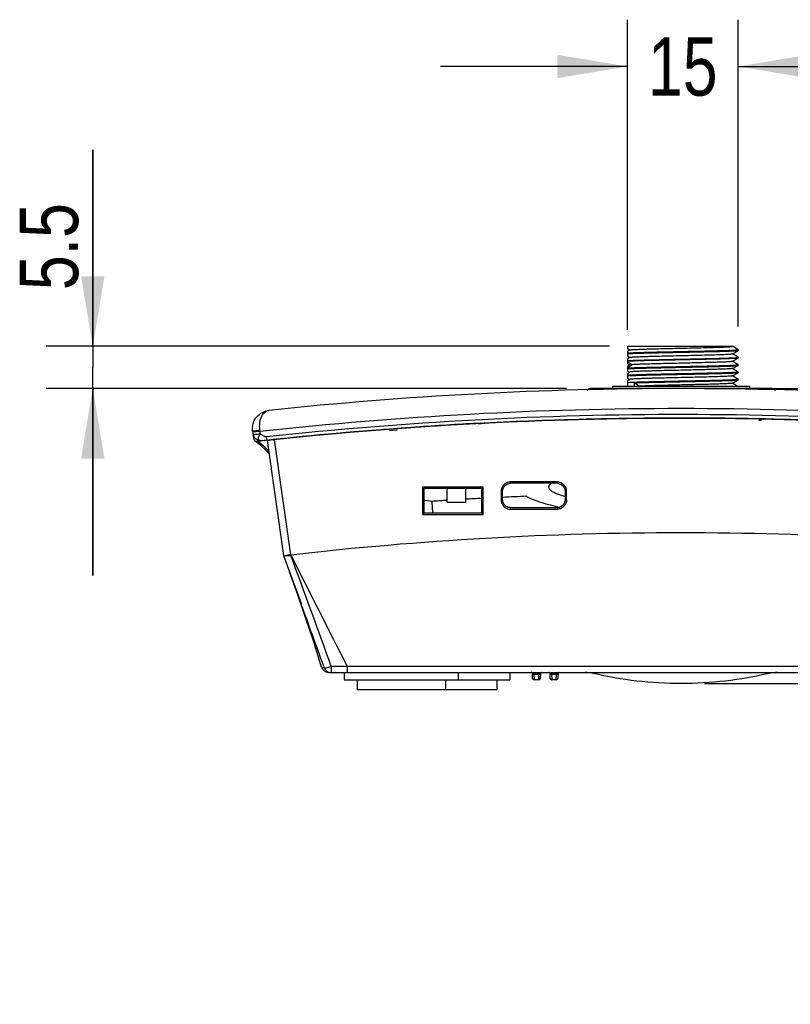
# Model space of a CAD drawing. Header units: inches. Extents: x 0 to 17, y 0 to 11.
# Tile 1 of 11: x 2.9 to 4.9, y 2.9 to 5.5. Entities that reach past the tile are written whole.
import ezdxf

# ---------------------------------------------------------------- set-up
doc = ezdxf.new("R2010")
doc.units = ezdxf.units.IN
doc.header["$LTSCALE"] = 0.935
doc.header["$MEASUREMENT"] = 0
doc.layers.get('0').update_dxf_attribs({"linetype": 'CONTINUOUS'})
doc.styles.get("Standard").update_dxf_attribs({"font": 'txt', "width": 0.8})
doc.dimstyles.new('DIMSTYLE_1', dxfattribs={"dimtxt": 0.15625, "dimasz": 0.1875, "dimexe": 0.125, "dimexo": 0.0625, "dimgap": 0.039062, "dimtad": 0, "dimtih": 1, "dimtoh": 1, "dimlfac": 2, "dimzin": 4, "dimdsep": 46, "dimtxsty": 'Standard', "dimblk": '_FILLED', "dimblk1": '_FILLED', "dimblk2": '_FILLED', "dimcen": 0.09, "dimazin": 1, "dimtfac": 1, "dimtofl": 0, "dimtmove": 0, "dimatfit": 3, "dimldrblk": '_FILLED', "dimfxl": 1, "dimtolj": 1, "dimtzin": 4, "dimarcsym": 0})
doc.dimstyles.new('DIMSTYLE_3', dxfattribs={"dimtxt": 0.15625, "dimasz": 0.1875, "dimexe": 0.125, "dimexo": 0.0625, "dimgap": 0.078125, "dimtad": 0, "dimtih": 1, "dimtoh": 1, "dimdec": 1, "dimlfac": 2, "dimzin": 4, "dimdsep": 46, "dimtxsty": 'Standard', "dimblk": '_FILLED', "dimblk1": '_FILLED', "dimblk2": '_FILLED', "dimcen": 0.09, "dimazin": 1, "dimtfac": 1, "dimtofl": 0, "dimtmove": 0, "dimatfit": 3, "dimldrblk": '_FILLED', "dimfxl": 1, "dimtolj": 1, "dimtzin": 4, "dimarcsym": 0})

# ---------------------------------------------------------------- blocks, each defined once
blk = doc.blocks.new('_FILLED')
at = {"color": 0, "linetype": 'ByBlock'}
blk.add_solid([(0, 0), (-1, 0.167), (-1, -0.167)], dxfattribs=at)
blk = doc.blocks.new('*D3')
at = {"color": 7, "linetype": 'Continuous', "transparency": 16777216}
for p, q in [((4.6852, 4.5126), (6.2796, 4.5126)), ((6.1546, 4.5126), (6.1546, 4.1183)), ((6.1546, 3.7241), (6.1546, 4.1183)), ((6.1546, 4.1183), (6.1546, 2.8671)), ((4.6852, 3.7241), (6.2796, 3.7241))]:
    blk.add_line(p, q, dxfattribs=at)
at = {"color": 7, "linetype": 'Continuous', "transparency": 16777216, "xscale": 0.1875, "yscale": 0.1875, "zscale": 0.1875}
for p, rotation in [((6.1546, 4.5126), 90), ((6.1546, 3.7241), 270)]:
    blk.add_blockref('_FILLED', p, dxfattribs=dict(at, rotation=rotation))
at = {"color": 7, "linetype": 'Continuous', "transparency": 16777216, "insert": (5.9593, 3.4921), "char_height": 0.15625, "width": 0.625, "attachment_point": 3, "rotation": 90, "line_spacing_factor": 0.9}
blk.add_mtext('40.06', dxfattribs=at)
blk = doc.blocks.new('*D4')
at = {"color": 7, "linetype": 'Continuous', "transparency": 16777216}
for p, q in [((3.0501, 4.6255), (3.0501, 5.1508)), ((3.0501, 5.1508), (3.0501, 4.5691)), ((4.4313, 4.6255), (2.9251, 4.6255)), ((3.0501, 4.0127), (3.0501, 4.5691)), ((4.3168, 4.5127), (2.9251, 4.5127)), ((3.0501, 4.5127), (3.0501, 4.0127))]:
    blk.add_line(p, q, dxfattribs=at)
at = {"color": 7, "linetype": 'Continuous', "transparency": 16777216, "xscale": 0.1875, "yscale": 0.1875, "zscale": 0.1875}
for p, rotation in [((3.0501, 4.6255), 270), ((3.0501, 4.5127), 90)]:
    blk.add_blockref('_FILLED', p, dxfattribs=dict(at, rotation=rotation))
at = {"color": 7, "linetype": 'Continuous', "transparency": 16777216, "insert": (2.8547, 4.7758), "char_height": 0.15625, "width": 0.375, "attachment_point": 1, "rotation": 90, "line_spacing_factor": 0.9}
blk.add_mtext('5.5', dxfattribs=at)
blk = doc.blocks.new('*D5')
at = {"color": 7, "linetype": 'Continuous', "transparency": 16777216}
for p, q in [((4.4793, 4.6696), (4.4793, 5.4984)), ((4.7753, 4.6783), (4.7753, 5.4984)), ((4.4793, 5.3734), (3.9793, 5.3734)), ((4.7753, 5.3734), (5.2753, 5.3734))]:
    blk.add_line(p, q, dxfattribs=at)
at = {"color": 7, "linetype": 'Continuous', "transparency": 16777216, "xscale": 0.1875, "yscale": 0.1875, "zscale": 0.1875}
blk.add_blockref('_FILLED', (4.4793, 5.3734), dxfattribs=at)
at = {"color": 7, "linetype": 'Continuous', "transparency": 16777216, "xscale": 0.1875, "yscale": 0.1875, "zscale": 0.1875, "rotation": 180}
blk.add_blockref('_FILLED', (4.7753, 5.3734), dxfattribs=at)
at = {"color": 7, "linetype": 'Continuous', "transparency": 16777216, "insert": (4.6273, 5.4516), "char_height": 0.15625, "width": 0.25, "attachment_point": 2, "line_spacing_factor": 0.9}
blk.add_mtext('15', dxfattribs=at)

msp = doc.modelspace()

# ---------------------------------------------------------------- linework, layer by layer
at = {"color": 7, "linetype": 'Continuous'}
for p, q in [((4.4793, 4.6255), (4.4793, 4.6248)), ((4.4793, 4.6255), (4.7601, 4.6255)), ((4.4793, 4.6248), (4.4938, 4.6255)), ((4.4793, 4.6071), (4.4793, 4.6051)), ((4.4856, 4.6158), (4.4799, 4.6122)), ((4.48, 4.6184), (4.4854, 4.6157)), ((4.7594, 4.6252), (4.7598, 4.6254)), ((4.7598, 4.6254), (4.76, 4.6255)), ((4.7598, 4.6057), (4.76, 4.6058)), ((4.76, 4.6058), (4.7751, 4.6137)), ((4.7752, 4.5962), (4.76, 4.6058)), ((4.7752, 4.6159), (4.7601, 4.6255)), ((4.7752, 4.6138), (4.7751, 4.6138)), ((4.7752, 4.6159), (4.7753, 4.6158)), ((4.7753, 4.6158), (4.7752, 4.6158)), ((4.7753, 4.6139), (4.7752, 4.6138)), ((4.7753, 4.6158), (4.7753, 4.6139)), ((4.4793, 4.5874), (4.4793, 4.5854)), ((4.4794, 4.584), (4.4917, 4.5772)), ((4.4856, 4.5961), (4.4799, 4.5925)), ((4.48, 4.5988), (4.4854, 4.596)), ((4.48, 4.5791), (4.4853, 4.5763)), ((4.7598, 4.586), (4.76, 4.5861)), ((4.76, 4.5861), (4.7751, 4.5941)), ((4.7752, 4.5765), (4.76, 4.5861)), ((4.7752, 4.5941), (4.7751, 4.5941)), ((4.7753, 4.5961), (4.7752, 4.5962)), ((4.7752, 4.5961), (4.7753, 4.5961)), ((4.7753, 4.5942), (4.7752, 4.5941)), ((4.7753, 4.5961), (4.7753, 4.5942)), ((4.4793, 4.5677), (4.4793, 4.5657)), ((4.4794, 4.5691), (4.4917, 4.5773)), ((4.4855, 4.5764), (4.4799, 4.5729)), ((4.4856, 4.5567), (4.4799, 4.5531)), ((4.48, 4.5594), (4.4854, 4.5566)), ((4.7598, 4.5663), (4.76, 4.5665)), ((4.7598, 4.5466), (4.7751, 4.5547)), ((4.76, 4.5665), (4.7751, 4.5744)), ((4.7752, 4.5569), (4.76, 4.5665)), ((4.7751, 4.5744), (4.7752, 4.5745)), ((4.7752, 4.5548), (4.7751, 4.5547)), ((4.7752, 4.5765), (4.7753, 4.5764)), ((4.7753, 4.5764), (4.7752, 4.5764)), ((4.7753, 4.5745), (4.7752, 4.5745)), ((4.7752, 4.5569), (4.7753, 4.5567)), ((4.7753, 4.5567), (4.7752, 4.5567)), ((4.7752, 4.5548), (4.7753, 4.5548)), ((4.7753, 4.5764), (4.7753, 4.5745)), ((4.7753, 4.5567), (4.7753, 4.5548)), ((4.4793, 4.548), (4.4793, 4.5461)), ((4.4793, 4.5283), (4.4793, 4.5192)), ((4.4855, 4.537), (4.4799, 4.5335)), ((4.48, 4.5397), (4.4853, 4.5369)), ((4.4982, 4.5192), (4.4982, 4.5272)), ((4.5107, 4.5192), (4.4982, 4.5272)), ((4.7598, 4.527), (4.76, 4.5271)), ((4.7752, 4.5372), (4.76, 4.5468)), ((4.76, 4.5271), (4.7751, 4.535)), ((4.7725, 4.5192), (4.76, 4.5271)), ((4.7752, 4.5351), (4.7751, 4.535)), ((4.7752, 4.5372), (4.7753, 4.5371)), ((4.7753, 4.5371), (4.7752, 4.537)), ((4.7752, 4.5351), (4.7753, 4.5351)), ((4.7753, 4.5371), (4.7753, 4.5351)), ((4.8661, 4.5127), (4.3793, 4.5127)), ((4.4396, 4.5192), (4.4396, 4.5127)), ((4.4396, 4.5192), (4.8058, 4.5192)), ((4.8058, 4.5192), (4.8058, 4.5127)), ((4.8308, 4.4315), (4.8373, 4.4314)), ((4.8308, 4.4284), (4.8372, 4.4282)), ((3.4773, 4.3985), (3.4775, 4.3973)), ((3.4775, 4.3973), (3.4786, 4.3897)), ((3.4968, 4.4007), (3.497, 4.3987)), ((3.4981, 4.3911), (3.497, 4.3987)), ((3.8434, 4.4042), (3.8634, 4.4057)), ((3.8437, 4.401), (3.8637, 4.4025)), ((4.081, 4.4194), (4.098, 4.4203)), ((4.081, 4.4188), (4.098, 4.4201)), ((3.4794, 4.3839), (3.4786, 4.3897)), ((3.4794, 4.3839), (3.4798, 4.381)), ((3.4798, 4.381), (3.4799, 4.3803)), ((3.4836, 4.3738), (3.4837, 4.3738)), ((3.4908, 4.3718), (3.5002, 4.3729)), ((3.4908, 4.3718), (3.4908, 4.3718)), ((3.516, 4.3746), (3.5149, 4.3837)), ((3.5165, 4.3738), (3.5221, 4.3745)), ((3.5165, 4.3738), (3.5598, 4.0662)), ((3.5213, 4.375), (3.5206, 4.3749)), ((3.5209, 4.3747), (3.5206, 4.3749)), ((3.5212, 4.3744), (3.5206, 4.3749)), ((3.5325, 4.3763), (3.5213, 4.375)), ((3.54, 4.3764), (3.5359, 4.376)), ((3.54, 4.3763), (3.5359, 4.376)), ((3.5791, 4.0686), (3.5359, 4.376)), ((4.1661, 4.2594), (4.1661, 4.2631)), ((4.2919, 4.2631), (4.1661, 4.2631)), ((4.2919, 4.2594), (4.2919, 4.2631)), ((3.9317, 4.2491), (3.9317, 4.1763)), ((3.9357, 4.2491), (3.9317, 4.2491)), ((3.9357, 4.2454), (3.9317, 4.2491)), ((4.0892, 4.2491), (3.9357, 4.2491)), ((3.9357, 4.1804), (3.9357, 4.2454)), ((4.0892, 4.2454), (3.9357, 4.2454)), ((3.9977, 4.2087), (3.9977, 4.2454)), ((4.0469, 4.2087), (4.0469, 4.2454)), ((4.0932, 4.2491), (4.0892, 4.2491)), ((4.0932, 4.2491), (4.0892, 4.2454)), ((4.0892, 4.2454), (4.0892, 4.1804)), ((4.0932, 4.1763), (4.0932, 4.2491)), ((4.1453, 4.2377), (4.1414, 4.2375)), ((4.1414, 4.2375), (4.1414, 4.2158)), ((4.1453, 4.216), (4.1453, 4.2377)), ((4.2919, 4.2594), (4.1661, 4.2594)), ((4.3127, 4.2377), (4.3127, 4.216)), ((4.3127, 4.2377), (4.3166, 4.2375)), ((4.3166, 4.2158), (4.3166, 4.2375)), ((3.955, 4.211), (3.9562, 4.211)), ((3.955, 4.2108), (3.9562, 4.2109)), ((4.1453, 4.216), (4.1414, 4.2158)), ((4.3127, 4.216), (4.3166, 4.2158)), ((3.9563, 4.21), (3.9578, 4.1804)), ((3.9977, 4.2087), (4.0469, 4.2087)), ((4.1661, 4.1944), (4.1661, 4.1903)), ((4.1661, 4.1944), (4.2919, 4.1944)), ((4.1661, 4.1903), (4.2919, 4.1902)), ((4.2919, 4.1944), (4.2919, 4.1903)), ((3.9317, 4.1763), (3.9357, 4.1804)), ((3.9317, 4.1763), (4.0932, 4.1763)), ((3.9357, 4.1804), (4.0892, 4.1804)), ((4.0932, 4.1763), (4.0892, 4.1804)), ((3.5598, 4.0662), (3.5759, 4.0227)), ((3.5678, 4.0664), (3.5797, 4.0663)), ((3.5803, 4.0663), (3.5791, 4.0686)), ((3.5803, 4.0663), (3.5797, 4.0663)), ((3.5758, 4.0227), (3.6067, 3.9383)), ((3.6619, 3.7679), (3.6619, 3.7679)), ((3.6676, 3.77), (3.6687, 3.7669)), ((3.6679, 3.7701), (3.669, 3.767)), ((3.6874, 3.7702), (3.6872, 3.754)), ((5.5152, 3.7702), (3.6874, 3.7702)), ((3.7302, 3.7702), (3.73, 3.754)), ((3.6808, 3.754), (5.5646, 3.754)), ((3.7221, 3.754), (3.7221, 3.7343)), ((4.0272, 3.754), (4.0272, 3.7343)), ((4.165, 3.754), (4.165, 3.7343)), ((4.2242, 3.7521), (4.2249, 3.7389)), ((4.2242, 3.7521), (4.2256, 3.7521)), ((4.2256, 3.7521), (4.2291, 3.7521)), ((4.2291, 3.754), (4.2291, 3.7521)), ((4.2291, 3.7521), (4.2292, 3.7492)), ((4.2291, 3.7521), (4.2427, 3.7521)), ((4.2292, 3.7492), (4.2298, 3.7343)), ((4.2292, 3.7492), (4.2425, 3.7492)), ((4.242, 3.7343), (4.2425, 3.7492)), ((4.2425, 3.7492), (4.2427, 3.7521)), ((4.2427, 3.7521), (4.2427, 3.754)), ((4.2446, 3.7521), (4.2462, 3.7521)), ((4.2462, 3.7521), (4.2476, 3.7521)), ((4.2469, 3.7389), (4.2476, 3.7521)), ((4.2714, 3.7521), (4.2721, 3.7389)), ((4.2714, 3.7521), (4.2728, 3.7521)), ((4.2728, 3.7521), (4.2763, 3.7521)), ((4.2763, 3.754), (4.2763, 3.7521)), ((4.2763, 3.7521), (4.2899, 3.7521)), ((4.2763, 3.7521), (4.2765, 3.7492)), ((4.2765, 3.7492), (4.2898, 3.7492)), ((4.2765, 3.7492), (4.277, 3.7343)), ((4.2892, 3.7343), (4.2898, 3.7492)), ((4.2898, 3.7492), (4.2899, 3.7521)), ((4.2899, 3.7521), (4.2899, 3.754)), ((4.2918, 3.7521), (4.2934, 3.7521)), ((4.2934, 3.7521), (4.2948, 3.7521)), ((4.2941, 3.7389), (4.2948, 3.7521)), ((3.7221, 3.7343), (4.165, 3.7343)), ((3.7566, 3.7343), (3.7566, 3.7087)), ((3.9928, 3.7343), (3.9928, 3.7087)), ((4.1306, 3.7343), (4.1306, 3.7087)), ((4.242, 3.7343), (4.2298, 3.7343)), ((4.2892, 3.7343), (4.277, 3.7343)), ((3.7566, 3.7087), (4.1306, 3.7087))]:
    msp.add_line(p, q, dxfattribs=at)
for points in [[(3.4799, 4.3803), (3.48, 4.3801), (3.4801, 4.3797), (3.4802, 4.3789), (3.4806, 4.3779), (3.481, 4.3769), (3.4816, 4.376), (3.4823, 4.3751), (3.4832, 4.3742), (3.4836, 4.3738)], [(3.4837, 4.3738), (3.4967, 4.363), (3.5158, 4.345), (3.5215, 4.3384)], [(3.5759, 4.0227), (3.5963, 3.9672), (3.6069, 3.9383)], [(3.6619, 3.7679), (3.6408, 3.8355), (3.62, 3.8985), (3.5982, 3.9611), (3.5759, 4.0227)], [(3.6619, 3.7679), (3.6627, 3.7659), (3.6669, 3.7596), (3.6733, 3.7554), (3.6808, 3.754)]]:
    msp.add_lwpolyline(points, dxfattribs=at)
for centre, radius, start, end in [((4.6674, 4.5965), 0.1884, 183.3557, 183.7972), ((4.6341, 4.5586), 0.1551, 176.1087, 176.6376), ((4.3793, 4.5028), 0.00984, 90, 149.9997), ((4.8661, 4.5028), 0.00984, 30.0003, 90), ((4.6227, -5.9218), 10.3556, 89.97288, 93.00824), ((4.6226, -5.9168), 10.3504, 91.18818, 92.90549), ((4.6227, -5.9195), 10.3531, 90, 91.18821), ((4.6227, -5.9195), 10.3531, 88.84797, 89.99997), ((4.6227, -5.9217), 10.3555, 88.86827, 89.97273), ((4.6227, -5.9197), 10.3535, 86.92033, 88.8683), ((4.6229, -5.9229), 10.3567, 93.9271, 96.00208), ((4.6229, -5.9203), 10.3539, 94.31751, 95.72891), ((4.6228, -5.9185), 10.352, 93.1972, 94.20653), ((4.6226, -5.9188), 10.3527, 93.0087, 93.9271), ((4.6225, -5.9145), 10.348, 93.00001, 93.19715), ((3.9923, -0.0588), 4.4589, 96.1317, 96.3356), ((3.8097, 1.7651), 2.6252, 95.9886, 96.2906), ((3.8771, 1.1707), 3.2241, 96.0024, 96.1369), ((4.1673, 4.2342), 0.0289, 92.4739, 93.8303), ((4.2917, 4.2427), 0.0204, 87.68, 89.4962), ((4.1744, 4.2364), 0.0331, 176.5575, 178.0657), ((4.2906, 4.2372), 0.026, 0.7304, 2.5857), ((4.6223, -5.7355), 9.9689, 93.59405, 93.83101), ((4.6223, -5.7358), 9.9692, 93.06523, 93.30886), ((4.1801, 4.2167), 0.0387, 181.3924, 181.9796), ((4.6224, -5.7385), 9.9718, 92.37463, 92.74236), ((4.2689, 4.2176), 0.0478, 357.2695, 357.7905), ((4.1663, 4.2147), 0.0244, 251.5286, 267.8574), ((4.1663, 4.2141), 0.0239, 267.8997, 269.5197), ((4.2901, 4.2287), 0.0385, 272.683, 273.7366), ((4.4695, 4.9588), 0.7824, 256.8911, 257.3376), ((-27.7488, -7.5008), 33.3957, 19.72458, 20.26519), ((60.2564, 32.5772), 63.4433, 206.704606, 207.004347), ((-27.581, -7.4405), 33.1986, 19.7355, 20.0444), ((4.2222, 3.752), 0.00197, 3, 90), ((4.2298, 3.7392), 0.00492, 183, 270), ((4.242, 3.7392), 0.00492, 270, 357), ((4.2473, 3.5337), 0.2185, 90.7053, 91.199), ((4.2496, 3.752), 0.00197, 90, 177), ((4.2694, 3.752), 0.00197, 3, 90), ((4.277, 3.7392), 0.00492, 183, 270), ((4.2892, 3.7392), 0.00492, 270, 357), ((4.2945, 3.5337), 0.2185, 90.7053, 91.199), ((4.2968, 3.752), 0.00197, 90, 177), ((4.365, 3.6546), 0.0994, 76.9237, 89.982), ((4.8804, 3.6546), 0.0994, 90.0181, 103.0764)]:
    msp.add_arc(centre, radius, start, end, dxfattribs=at)
msp.add_ellipse((3.8747, 4.21), major_axis=(0.0816, 0), ratio=0.061739, start_param=0.003236, end_param=0.724338, dxfattribs=at)
for points, knots in [([(4.4793, 4.6248), (4.4794, 4.6239), (4.4795, 4.6227), (4.4796, 4.6212), (4.4797, 4.6203), (4.4798, 4.6195), (4.4798, 4.619), (4.4799, 4.6187), (4.48, 4.6185), (4.48, 4.6184)], [0, 0, 0, 0, 0.410566, 0.578531, 0.719876, 0.833444, 0.918203, 0.973518, 1, 1, 1, 1]), ([(4.7752, 4.6158), (4.7752, 4.6157), (4.7749, 4.6156), (4.7744, 4.6155), (4.7736, 4.6153), (4.7725, 4.6152), (4.7712, 4.6151), (4.7695, 4.615), (4.7676, 4.6148), (4.7645, 4.6146), (4.76, 4.6144), (4.7537, 4.6141), (4.7465, 4.6138), (4.7384, 4.6136), (4.7294, 4.6133), (4.7158, 4.613), (4.6972, 4.6125), (4.6734, 4.6119), (4.648, 4.6114), (4.6219, 4.6109), (4.5958, 4.6103), (4.5705, 4.6098), (4.5468, 4.6093), (4.5254, 4.6087), (4.5069, 4.6082), (4.4918, 4.6077), (4.4831, 4.6073), (4.4793, 4.6071)], [0, 0, 0, 0, 0.00089, 0.002677, 0.005407, 0.00909, 0.013721, 0.019296, 0.025804, 0.033236, 0.050811, 0.071889, 0.096312, 0.123895, 0.154431, 0.18769, 0.261361, 0.342689, 0.429226, 0.518366, 0.607425, 0.693723, 0.77466, 0.8478, 0.910944, 0.962189, 1, 1, 1, 1]), ([(4.7751, 4.6138), (4.775, 4.6137), (4.7747, 4.6136), (4.774, 4.6135), (4.773, 4.6133), (4.7712, 4.6131), (4.7682, 4.6129), (4.7639, 4.6126), (4.7585, 4.6124), (4.7521, 4.6121), (4.7447, 4.6119), (4.7364, 4.6116), (4.7273, 4.6113), (4.7137, 4.6109), (4.6951, 4.6105), (4.6713, 4.61), (4.6461, 4.6094), (4.6202, 4.6089), (4.5944, 4.6084), (4.5694, 4.6078), (4.5459, 4.6073), (4.5248, 4.6068), (4.5065, 4.6062), (4.4917, 4.6057), (4.483, 4.6053), (4.4793, 4.6051)], [0, 0, 0, 0, 0.001399, 0.003715, 0.006966, 0.011152, 0.022304, 0.037096, 0.055422, 0.077149, 0.102118, 0.130146, 0.161025, 0.194526, 0.268388, 0.349551, 0.435616, 0.524041, 0.612213, 0.697528, 0.777463, 0.849658, 0.91198, 0.96259, 1, 1, 1, 1]), ([(4.4799, 4.6122), (4.4799, 4.6122), (4.4798, 4.612), (4.4798, 4.6118), (4.4797, 4.6113), (4.4796, 4.6107), (4.4795, 4.61), (4.4794, 4.6088), (4.4794, 4.6078), (4.4793, 4.6071)], [0, 0, 0, 0, 0.02753, 0.082894, 0.167017, 0.279615, 0.42007, 0.587585, 1, 1, 1, 1]), ([(4.4793, 4.6051), (4.4794, 4.6042), (4.4795, 4.603), (4.4796, 4.6015), (4.4797, 4.6006), (4.4798, 4.5999), (4.4798, 4.5993), (4.4799, 4.599), (4.48, 4.5988), (4.48, 4.5988)], [0, 0, 0, 0, 0.413117, 0.581531, 0.722627, 0.835432, 0.919164, 0.973655, 1, 1, 1, 1]), ([(4.4856, 4.6158), (4.4857, 4.6158), (4.486, 4.616), (4.4867, 4.6161), (4.4877, 4.6162), (4.489, 4.6164), (4.4906, 4.6165), (4.4933, 4.6168), (4.4973, 4.617), (4.5031, 4.6173), (4.5099, 4.6176), (4.5177, 4.6179), (4.5264, 4.6182), (4.536, 4.6185), (4.5502, 4.6189), (4.5695, 4.6194), (4.5938, 4.6199), (4.6192, 4.6205), (4.6447, 4.6211), (4.6694, 4.6217), (4.6925, 4.6223), (4.7103, 4.6228), (4.7231, 4.6231), (4.7314, 4.6234), (4.7387, 4.6237), (4.7451, 4.624), (4.7503, 4.6243), (4.7544, 4.6246), (4.7571, 4.6248), (4.7586, 4.6251), (4.7592, 4.6252), (4.7594, 4.6252)], [0, 0, 0, 0, 0.001504, 0.004062, 0.007693, 0.012399, 0.018178, 0.025028, 0.041921, 0.062963, 0.087905, 0.116478, 0.148421, 0.183479, 0.221385, 0.304395, 0.394325, 0.488022, 0.582178, 0.673453, 0.758645, 0.834609, 0.868288, 0.898723, 0.925656, 0.948837, 0.968011, 0.982972, 0.993644, 0.997354, 1, 1, 1, 1]), ([(4.4856, 4.5961), (4.4857, 4.5962), (4.4861, 4.5963), (4.4868, 4.5964), (4.4878, 4.5966), (4.4891, 4.5967), (4.4908, 4.5969), (4.4936, 4.5971), (4.4978, 4.5973), (4.5037, 4.5976), (4.5107, 4.5979), (4.5187, 4.5982), (4.5277, 4.5985), (4.5375, 4.5988), (4.5521, 4.5992), (4.5718, 4.5997), (4.5966, 4.6003), (4.6224, 4.6009), (4.6482, 4.6015), (4.673, 4.6021), (4.696, 4.6027), (4.7137, 4.6032), (4.7263, 4.6036), (4.7343, 4.6039), (4.7414, 4.6042), (4.7473, 4.6045), (4.7516, 4.6047), (4.7544, 4.6049), (4.7561, 4.6051), (4.7575, 4.6052), (4.7585, 4.6054), (4.7593, 4.6055), (4.7597, 4.6056), (4.7598, 4.6057)], [0, 0, 0, 0, 0.001542, 0.004187, 0.007967, 0.012887, 0.018931, 0.026075, 0.043563, 0.065163, 0.090688, 0.11995, 0.152744, 0.188751, 0.227588, 0.312265, 0.403796, 0.498868, 0.593976, 0.685671, 0.770532, 0.845572, 0.878561, 0.908083, 0.933821, 0.95557, 0.973176, 0.980387, 0.986518, 0.991555, 0.995486, 0.9983, 1, 1, 1, 1]), ([(4.4793, 4.5874), (4.4831, 4.5876), (4.4918, 4.588), (4.5069, 4.5886), (4.5254, 4.5891), (4.5468, 4.5896), (4.5705, 4.5901), (4.5958, 4.5907), (4.6219, 4.5912), (4.648, 4.5917), (4.6734, 4.5923), (4.6937, 4.5927), (4.709, 4.5931), (4.7195, 4.5933), (4.7294, 4.5936), (4.7384, 4.5939), (4.7465, 4.5942), (4.7537, 4.5945), (4.76, 4.5947), (4.7645, 4.5949), (4.7676, 4.5951), (4.7695, 4.5952), (4.7712, 4.5954), (4.7725, 4.5955), (4.7736, 4.5957), (4.7744, 4.5958), (4.7749, 4.5959), (4.7751, 4.596), (4.7752, 4.5961), (4.7752, 4.5961)], [0, 0, 0, 0, 0.037811, 0.089058, 0.152197, 0.225334, 0.306268, 0.392564, 0.481621, 0.570759, 0.657294, 0.738619, 0.776556, 0.812288, 0.845548, 0.876085, 0.903668, 0.928088, 0.949163, 0.966736, 0.974168, 0.980678, 0.986256, 0.990892, 0.994579, 0.997315, 0.999105, 0.999656, 1, 1, 1, 1]), ([(4.7751, 4.5941), (4.775, 4.594), (4.7746, 4.5939), (4.7739, 4.5938), (4.773, 4.5936), (4.7711, 4.5934), (4.7682, 4.5932), (4.7638, 4.593), (4.7584, 4.5927), (4.7519, 4.5924), (4.7446, 4.5921), (4.7363, 4.5919), (4.7272, 4.5916), (4.7135, 4.5913), (4.6949, 4.5908), (4.6711, 4.5903), (4.6459, 4.5898), (4.62, 4.5892), (4.5942, 4.5887), (4.5693, 4.5882), (4.5459, 4.5876), (4.5247, 4.5871), (4.5065, 4.5866), (4.4917, 4.586), (4.483, 4.5857), (4.4793, 4.5854)], [0, 0, 0, 0, 0.001443, 0.003805, 0.007099, 0.011325, 0.022549, 0.037408, 0.055795, 0.077576, 0.10259, 0.130653, 0.161559, 0.195079, 0.268956, 0.350105, 0.436132, 0.524499, 0.6126, 0.697835, 0.777689, 0.849808, 0.912064, 0.962624, 1, 1, 1, 1]), ([(4.4799, 4.5925), (4.4799, 4.5925), (4.4798, 4.5924), (4.4797, 4.5921), (4.4797, 4.5916), (4.4796, 4.5911), (4.4795, 4.5903), (4.4794, 4.5891), (4.4794, 4.5881), (4.4793, 4.5874)], [0, 0, 0, 0, 0.027248, 0.082405, 0.166645, 0.279787, 0.420968, 0.588934, 1, 1, 1, 1]), ([(4.4794, 4.584), (4.4795, 4.5833), (4.4795, 4.5824), (4.4796, 4.5812), (4.4797, 4.5805), (4.4798, 4.5799), (4.4799, 4.5795), (4.4799, 4.5793), (4.48, 4.5791), (4.48, 4.5791)], [0, 0, 0, 0, 0.410597, 0.578239, 0.719468, 0.832881, 0.917218, 0.972358, 1, 1, 1, 1]), ([(4.4917, 4.5772), (4.4947, 4.5775), (4.502, 4.5779), (4.5147, 4.5784), (4.5306, 4.5789), (4.5494, 4.5795), (4.5704, 4.58), (4.593, 4.5805), (4.6165, 4.5811), (4.6401, 4.5816), (4.6633, 4.5822), (4.6852, 4.5827), (4.7024, 4.5832), (4.715, 4.5835), (4.7235, 4.5838), (4.7312, 4.5841), (4.738, 4.5843), (4.744, 4.5846), (4.7491, 4.5849), (4.7532, 4.5852), (4.756, 4.5854), (4.7577, 4.5856), (4.7587, 4.5857), (4.7593, 4.5858), (4.7597, 4.5859), (4.7598, 4.586)], [0, 0, 0, 0, 0.033837, 0.081649, 0.14184, 0.212456, 0.291512, 0.376608, 0.465076, 0.554262, 0.641428, 0.723948, 0.799369, 0.833665, 0.865289, 0.894023, 0.919678, 0.942083, 0.961079, 0.976498, 0.988173, 0.992566, 0.995994, 0.998465, 1, 1, 1, 1]), ([(4.4793, 4.5677), (4.4831, 4.5679), (4.4918, 4.5683), (4.5069, 4.5688), (4.5254, 4.5693), (4.5468, 4.5699), (4.5705, 4.5704), (4.5958, 4.5709), (4.6219, 4.5715), (4.648, 4.5721), (4.6734, 4.5726), (4.6937, 4.573), (4.709, 4.5734), (4.7195, 4.5737), (4.7294, 4.574), (4.7384, 4.5742), (4.7465, 4.5745), (4.7537, 4.5747), (4.76, 4.575), (4.7645, 4.5753), (4.7676, 4.5755), (4.7695, 4.5756), (4.7712, 4.5757), (4.7725, 4.5759), (4.7736, 4.576), (4.7744, 4.5761), (4.7749, 4.5762), (4.7751, 4.5763), (4.7752, 4.5764), (4.7752, 4.5764)], [0, 0, 0, 0, 0.037814, 0.089057, 0.152199, 0.225341, 0.306278, 0.392576, 0.481636, 0.570777, 0.657314, 0.738643, 0.776581, 0.812316, 0.845576, 0.876113, 0.903695, 0.928116, 0.949194, 0.966772, 0.974206, 0.980717, 0.986294, 0.990927, 0.994608, 0.997336, 0.999116, 0.999661, 1, 1, 1, 1]), ([(4.4793, 4.5657), (4.483, 4.566), (4.4917, 4.5664), (4.5065, 4.5669), (4.5248, 4.5674), (4.5459, 4.5679), (4.5694, 4.5685), (4.5943, 4.569), (4.6202, 4.5695), (4.6461, 4.5701), (4.6713, 4.5706), (4.6951, 4.5711), (4.7137, 4.5716), (4.7273, 4.572), (4.7364, 4.5722), (4.7447, 4.5725), (4.7521, 4.5728), (4.7585, 4.573), (4.7639, 4.5733), (4.7677, 4.5735), (4.7703, 4.5737), (4.7718, 4.5738), (4.773, 4.574), (4.774, 4.5741), (4.7747, 4.5742), (4.775, 4.5743), (4.7751, 4.5744)], [0, 0, 0, 0, 0.037412, 0.088022, 0.150342, 0.222535, 0.30247, 0.387783, 0.475954, 0.564378, 0.650443, 0.731605, 0.805467, 0.838968, 0.869847, 0.897875, 0.922844, 0.944571, 0.962897, 0.977691, 0.983728, 0.988845, 0.993033, 0.996286, 0.998605, 1, 1, 1, 1]), ([(4.4793, 4.5657), (4.4794, 4.5649), (4.4795, 4.5636), (4.4796, 4.5621), (4.4797, 4.5612), (4.4798, 4.5605), (4.4798, 4.56), (4.4799, 4.5596), (4.48, 4.5595), (4.48, 4.5594)], [0, 0, 0, 0, 0.413944, 0.582064, 0.722827, 0.835387, 0.919044, 0.973576, 1, 1, 1, 1]), ([(4.7752, 4.5567), (4.7752, 4.5566), (4.7749, 4.5565), (4.7744, 4.5564), (4.7736, 4.5563), (4.7725, 4.5561), (4.7712, 4.556), (4.7695, 4.5559), (4.7676, 4.5558), (4.7645, 4.5556), (4.76, 4.5554), (4.7537, 4.5551), (4.7465, 4.5548), (4.7384, 4.5545), (4.7294, 4.5542), (4.7158, 4.5539), (4.6972, 4.5535), (4.6734, 4.5529), (4.648, 4.5523), (4.6219, 4.5519), (4.5958, 4.5513), (4.5705, 4.5507), (4.5468, 4.5502), (4.5254, 4.5497), (4.5069, 4.5491), (4.4918, 4.5486), (4.4831, 4.5482), (4.4793, 4.548)], [0, 0, 0, 0, 0.000891, 0.002678, 0.005409, 0.009092, 0.013723, 0.019298, 0.025807, 0.033238, 0.050813, 0.071892, 0.096315, 0.123898, 0.154434, 0.187694, 0.261364, 0.342692, 0.429229, 0.518368, 0.607428, 0.693725, 0.774661, 0.847801, 0.910945, 0.962191, 1, 1, 1, 1]), ([(4.7751, 4.5547), (4.775, 4.5546), (4.7746, 4.5545), (4.7739, 4.5544), (4.773, 4.5543), (4.7711, 4.5541), (4.7681, 4.5539), (4.7637, 4.5536), (4.7583, 4.5533), (4.7519, 4.5531), (4.7445, 4.5528), (4.7362, 4.5525), (4.7271, 4.5522), (4.7134, 4.5519), (4.6949, 4.5515), (4.6711, 4.5509), (4.6459, 4.5504), (4.62, 4.5499), (4.5942, 4.5493), (4.5692, 4.5488), (4.5458, 4.5483), (4.5247, 4.5478), (4.5065, 4.5472), (4.4917, 4.5467), (4.483, 4.5463), (4.4793, 4.5461)], [0, 0, 0, 0, 0.001463, 0.003842, 0.007151, 0.011391, 0.022642, 0.037524, 0.055933, 0.077733, 0.102765, 0.130842, 0.161757, 0.195285, 0.269166, 0.350309, 0.436321, 0.524668, 0.612741, 0.697947, 0.777772, 0.849863, 0.912096, 0.962638, 1, 1, 1, 1]), ([(4.4799, 4.5531), (4.4799, 4.5531), (4.4798, 4.5529), (4.4797, 4.5527), (4.4797, 4.5523), (4.4796, 4.5517), (4.4795, 4.551), (4.4794, 4.5497), (4.4794, 4.5487), (4.4793, 4.548)], [0, 0, 0, 0, 0.027204, 0.082041, 0.165663, 0.277846, 0.418115, 0.585846, 1, 1, 1, 1]), ([(4.4799, 4.5728), (4.4799, 4.5728), (4.4798, 4.5727), (4.4798, 4.5725), (4.4797, 4.5722), (4.4796, 4.5716), (4.4795, 4.5705), (4.4795, 4.5696), (4.4794, 4.5691)], [0, 0, 0, 0, 0.029397, 0.085919, 0.170702, 0.283421, 0.590206, 1, 1, 1, 1]), ([(4.4917, 4.5773), (4.4909, 4.5772), (4.4895, 4.5771), (4.4876, 4.5769), (4.4865, 4.5767), (4.4858, 4.5765), (4.4856, 4.5765), (4.4855, 4.5764)], [0, 0, 0, 0, 0.391137, 0.689431, 0.892216, 0.957727, 1, 1, 1, 1]), ([(4.7598, 4.5663), (4.7596, 4.5663), (4.7592, 4.5662), (4.7585, 4.566), (4.7574, 4.5659), (4.7561, 4.5657), (4.7544, 4.5656), (4.7516, 4.5654), (4.7473, 4.5651), (4.7413, 4.5648), (4.7343, 4.5645), (4.7262, 4.5642), (4.7172, 4.5639), (4.7073, 4.5636), (4.6927, 4.5632), (4.6729, 4.5627), (4.6481, 4.5621), (4.6223, 4.5615), (4.5965, 4.5609), (4.5717, 4.5604), (4.552, 4.5599), (4.5374, 4.5594), (4.5276, 4.5591), (4.5186, 4.5589), (4.5106, 4.5586), (4.5036, 4.5583), (4.4977, 4.558), (4.4935, 4.5577), (4.4907, 4.5575), (4.4891, 4.5574), (4.4878, 4.5572), (4.4868, 4.5571), (4.4861, 4.5569), (4.4857, 4.5568), (4.4856, 4.5567)], [0, 0, 0, 0, 0.001695, 0.004473, 0.008352, 0.013331, 0.019413, 0.026596, 0.044249, 0.066133, 0.091998, 0.12155, 0.154506, 0.190597, 0.229546, 0.314601, 0.406374, 0.501538, 0.596647, 0.688219, 0.773007, 0.811809, 0.84771, 0.880419, 0.909685, 0.935265, 0.956905, 0.974327, 0.981385, 0.987329, 0.992157, 0.99587, 0.998475, 1, 1, 1, 1]), ([(4.4793, 4.5461), (4.4794, 4.5452), (4.4795, 4.544), (4.4796, 4.5424), (4.4797, 4.5415), (4.4798, 4.5408), (4.4798, 4.5403), (4.4799, 4.5399), (4.48, 4.5397), (4.48, 4.5397)], [0, 0, 0, 0, 0.409034, 0.576955, 0.718581, 0.832587, 0.91778, 0.973416, 1, 1, 1, 1]), ([(4.7752, 4.537), (4.7752, 4.537), (4.7751, 4.537), (4.7749, 4.5369), (4.7744, 4.5368), (4.7736, 4.5366), (4.7725, 4.5365), (4.7712, 4.5364), (4.7695, 4.5362), (4.7676, 4.5361), (4.7645, 4.5359), (4.76, 4.5356), (4.7537, 4.5354), (4.7465, 4.5351), (4.7384, 4.5349), (4.7294, 4.5346), (4.7195, 4.5343), (4.709, 4.534), (4.6937, 4.5336), (4.6734, 4.5332), (4.648, 4.5327), (4.6219, 4.5321), (4.5958, 4.5316), (4.5705, 4.5311), (4.5468, 4.5305), (4.5254, 4.53), (4.5031, 4.5294), (4.4881, 4.5289), (4.4793, 4.5283)], [0, 0, 0, 0, 0.000335, 0.000879, 0.00266, 0.00539, 0.009075, 0.013711, 0.01929, 0.025802, 0.033236, 0.050811, 0.071887, 0.096308, 0.12389, 0.154427, 0.187688, 0.223422, 0.261359, 0.342687, 0.429224, 0.518364, 0.607424, 0.693721, 0.774659, 0.8478, 0.910941, 1, 1, 1, 1]), ([(4.4799, 4.5335), (4.4799, 4.5335), (4.4798, 4.5333), (4.4798, 4.533), (4.4797, 4.5326), (4.4796, 4.532), (4.4795, 4.5313), (4.4794, 4.53), (4.4794, 4.529), (4.4793, 4.5283)], [0, 0, 0, 0, 0.027655, 0.083616, 0.1686, 0.281978, 0.422859, 0.590258, 1, 1, 1, 1]), ([(4.7598, 4.5466), (4.7596, 4.5466), (4.7592, 4.5465), (4.7585, 4.5463), (4.7574, 4.5462), (4.756, 4.546), (4.7543, 4.5459), (4.7514, 4.5457), (4.7471, 4.5454), (4.7412, 4.5451), (4.7341, 4.5448), (4.726, 4.5445), (4.717, 4.5442), (4.7071, 4.5439), (4.6924, 4.5435), (4.6726, 4.543), (4.6478, 4.5424), (4.622, 4.5418), (4.5962, 4.5413), (4.5714, 4.5407), (4.5518, 4.5402), (4.5372, 4.5398), (4.5274, 4.5395), (4.5185, 4.5392), (4.5105, 4.5389), (4.5035, 4.5386), (4.4976, 4.5383), (4.4935, 4.538), (4.4907, 4.5378), (4.4891, 4.5377), (4.4878, 4.5375), (4.4867, 4.5374), (4.486, 4.5372), (4.4857, 4.5371), (4.4855, 4.537)], [0, 0, 0, 0, 0.001707, 0.004535, 0.00851, 0.013623, 0.01985, 0.027168, 0.044983, 0.066885, 0.092698, 0.12224, 0.155299, 0.191553, 0.230604, 0.315606, 0.407331, 0.502475, 0.597513, 0.689021, 0.773525, 0.812223, 0.848112, 0.880856, 0.910114, 0.935547, 0.956948, 0.9742, 0.981236, 0.987194, 0.992059, 0.995817, 0.998461, 1, 1, 1, 1]), ([(4.7751, 4.535), (4.775, 4.535), (4.7747, 4.5349), (4.7742, 4.5348), (4.7734, 4.5347), (4.7719, 4.5345), (4.7694, 4.5343), (4.7658, 4.534), (4.7613, 4.5338), (4.756, 4.5335), (4.7499, 4.5333), (4.7403, 4.533), (4.7265, 4.5326), (4.7082, 4.5321), (4.6878, 4.5316), (4.6659, 4.5311), (4.6429, 4.5306), (4.6194, 4.5301), (4.5961, 4.5296), (4.5733, 4.5292), (4.5517, 4.5287), (4.5319, 4.5282), (4.5142, 4.5277), (4.5033, 4.5274), (4.4982, 4.5272)], [0, 0, 0, 0, 0.001283, 0.003369, 0.00627, 0.009987, 0.019853, 0.032915, 0.049097, 0.068304, 0.09042, 0.115313, 0.172819, 0.239437, 0.31356, 0.393399, 0.477031, 0.562438, 0.64756, 0.730343, 0.808791, 0.881013, 0.945266, 1, 1, 1, 1]), ([(4.7598, 4.527), (4.7597, 4.5269), (4.7594, 4.5268), (4.7589, 4.5267), (4.7581, 4.5266), (4.7567, 4.5264), (4.7545, 4.5262), (4.7512, 4.526), (4.7472, 4.5257), (4.7424, 4.5255), (4.7369, 4.5252), (4.7282, 4.5249), (4.7158, 4.5245), (4.6993, 4.524), (4.681, 4.5235), (4.6613, 4.5231), (4.6406, 4.5226), (4.6127, 4.5219), (4.5792, 4.5212), (4.5429, 4.5203), (4.5206, 4.5196), (4.5107, 4.5192)], [0, 0, 0, 0, 0.001429, 0.003642, 0.006652, 0.010457, 0.020445, 0.033578, 0.049826, 0.069125, 0.091373, 0.116412, 0.17407, 0.240653, 0.314732, 0.394558, 0.478094, 0.56336, 0.730911, 0.881337, 1, 1, 1, 1]), ([(5.7244, 4.4542), (5.3587, 4.4931), (4.6227, 4.5321), (3.8867, 4.4931), (3.521, 4.4542)], [0, 0, 0, 0, 0.5, 1, 1, 1, 1]), ([(3.4773, 4.3985), (3.4764, 4.4055), (3.4774, 4.4196), (3.4873, 4.4377), (3.5026, 4.4499), (3.5149, 4.4536), (3.521, 4.4542)], [0, 0, 0, 0, 0.268142, 0.523979, 0.765789, 1, 1, 1, 1]), ([(3.4968, 4.4007), (3.4959, 4.4077), (3.4959, 4.4208), (3.5006, 4.4381), (3.5082, 4.4486), (3.5154, 4.4531), (3.5192, 4.454), (3.521, 4.4542)], [0, 0, 0, 0, 0.328829, 0.607275, 0.82306, 0.914084, 1, 1, 1, 1]), ([(5.746, 4.382), (5.3758, 4.4224), (4.6305, 4.4632), (3.8852, 4.4235), (3.5149, 4.3837)], [0, 0, 0, 0, 0.5, 1, 1, 1, 1]), ([(3.516, 4.3746), (3.8875, 4.4145), (4.6354, 4.4542), (5.3832, 4.4127), (5.7546, 4.3719)], [0, 0, 0, 0, 0.5, 1, 1, 1, 1]), ([(5.6086, 4.3861), (5.265, 4.4189), (4.574, 4.4502), (3.8833, 4.4124), (3.54, 4.3764)], [0, 0, 0, 0, 0.500002, 1, 1, 1, 1]), ([(3.4774, 4.3985), (3.4774, 4.3985), (3.4774, 4.3985), (3.4773, 4.3985), (3.4773, 4.3985)], [0, 0, 0, 0, 0.586003, 1, 1, 1, 1]), ([(3.4968, 4.4007), (3.4944, 4.4003), (3.491, 4.3999), (3.4866, 4.3993), (3.4836, 4.399), (3.4811, 4.3987), (3.4792, 4.3985), (3.4781, 4.3985), (3.4775, 4.3984), (3.4774, 4.3985)], [0, 0, 0, 0, 0.357767, 0.532368, 0.689932, 0.8199, 0.916314, 0.975665, 1, 1, 1, 1]), ([(3.4835, 4.3972), (3.4827, 4.3971), (3.4812, 4.3971), (3.4792, 4.397), (3.4782, 4.3971), (3.4775, 4.3972), (3.4775, 4.3973)], [0, 0, 0, 0, 0.433946, 0.747719, 0.93099, 1, 1, 1, 1]), ([(3.4972, 4.3987), (3.496, 4.3986), (3.4915, 4.398), (3.4869, 4.3975), (3.4835, 4.3972)], [0, 0, 0, 0, 0.256583, 1, 1, 1, 1]), ([(3.4981, 4.3911), (3.4956, 4.3907), (3.492, 4.3903), (3.4874, 4.3898), (3.4845, 4.3896), (3.4822, 4.3894), (3.4803, 4.3894), (3.4793, 4.3894), (3.4786, 4.3896), (3.4786, 4.3897)], [0, 0, 0, 0, 0.380957, 0.552848, 0.703376, 0.827026, 0.919352, 0.976928, 1, 1, 1, 1]), ([(3.5002, 4.3729), (3.498, 4.3726), (3.493, 4.3736), (3.4864, 4.3774), (3.4811, 4.3829), (3.4789, 4.3875), (3.4786, 4.3897)], [0, 0, 0, 0, 0.229454, 0.501125, 0.771384, 1, 1, 1, 1]), ([(3.4837, 4.3738), (3.4843, 4.3734), (3.4864, 4.372), (3.489, 4.3716), (3.4908, 4.3718)], [0, 0, 0, 0, 0.270395, 1, 1, 1, 1]), ([(3.5204, 4.3456), (3.514, 4.3519), (3.5043, 4.3608), (3.4942, 4.3692), (3.4908, 4.3718)], [0, 0, 0, 0, 0.679542, 1, 1, 1, 1]), ([(3.5002, 4.3729), (3.4986, 4.3727), (3.495, 4.3733), (3.4927, 4.3788), (3.494, 4.3836), (3.4957, 4.388), (3.4973, 4.3901), (3.4981, 4.3911)], [0, 0, 0, 0, 0.204872, 0.405471, 0.673087, 0.832321, 1, 1, 1, 1]), ([(3.5149, 4.3837), (3.5134, 4.3835), (3.507, 4.3842), (3.5017, 4.3882), (3.4981, 4.3911)], [0, 0, 0, 0, 0.251405, 1, 1, 1, 1]), ([(4.1586, 4.2617), (4.1562, 4.2608), (4.1517, 4.2582), (4.1462, 4.2528), (4.1425, 4.246), (4.1416, 4.2409), (4.1414, 4.2384)], [0, 0, 0, 0, 0.25003, 0.50011, 0.750034, 1, 1, 1, 1]), ([(4.1453, 4.2377), (4.1453, 4.2414), (4.1474, 4.2487), (4.1552, 4.2567), (4.1624, 4.2594), (4.1661, 4.2594)], [0, 0, 0, 0, 0.333178, 0.666284, 1, 1, 1, 1]), ([(4.2753, 4.2594), (4.2743, 4.2586), (4.2724, 4.2572), (4.2701, 4.2547), (4.2687, 4.2522), (4.2684, 4.2504), (4.2684, 4.2496)], [0, 0, 0, 0, 0.307576, 0.570166, 0.795687, 1, 1, 1, 1]), ([(4.2684, 4.2496), (4.2684, 4.2484), (4.269, 4.2458), (4.2716, 4.2424), (4.2756, 4.2392), (4.2809, 4.236), (4.2874, 4.2329), (4.298, 4.2287), (4.3066, 4.2261), (4.3126, 4.2244)], [0, 0, 0, 0, 0.065769, 0.143709, 0.240174, 0.356692, 0.492498, 0.646119, 1, 1, 1, 1]), ([(4.2919, 4.2594), (4.2956, 4.2594), (4.3027, 4.2567), (4.3105, 4.2487), (4.3127, 4.2414), (4.3127, 4.2377)], [0, 0, 0, 0, 0.332917, 0.66636, 1, 1, 1, 1]), ([(4.3153, 4.2452), (4.3141, 4.249), (4.3096, 4.256), (4.3027, 4.2605), (4.2989, 4.2618)], [0, 0, 0, 0, 0.499679, 1, 1, 1, 1]), ([(4.1414, 4.2154), (4.1415, 4.2128), (4.1422, 4.2075), (4.1469, 4.1981), (4.1537, 4.1931), (4.1586, 4.1915)], [0, 0, 0, 0, 0.251472, 0.502799, 1, 1, 1, 1]), ([(4.1661, 4.1944), (4.1624, 4.1944), (4.155, 4.1966), (4.147, 4.2049), (4.1453, 4.2123), (4.1453, 4.216)], [0, 0, 0, 0, 0.333413, 0.666825, 1, 1, 1, 1]), ([(4.2093, 4.2248), (4.2143, 4.2219), (4.2259, 4.2165), (4.2453, 4.2094), (4.2677, 4.2028), (4.2837, 4.1988), (4.2921, 4.1968)], [0, 0, 0, 0, 0.199164, 0.435967, 0.704814, 1, 1, 1, 1]), ([(4.3127, 4.216), (4.3127, 4.2123), (4.3109, 4.2049), (4.3029, 4.1966), (4.2956, 4.1944), (4.2919, 4.1944)], [0, 0, 0, 0, 0.333097, 0.666548, 1, 1, 1, 1]), ([(4.3166, 4.2154), (4.3164, 4.2122), (4.3154, 4.2058), (4.31, 4.1976), (4.3022, 4.1919), (4.2958, 4.1905), (4.2926, 4.1903)], [0, 0, 0, 0, 0.250065, 0.499917, 0.750051, 1, 1, 1, 1]), ([(3.5791, 4.0686), (3.7523, 4.0883), (4.0998, 4.1181), (4.6227, 4.1329), (5.1456, 4.1181), (5.4931, 4.0883), (5.6662, 4.0686)], [0, 0, 0, 0, 0.249998, 0.5, 0.750002, 1, 1, 1, 1]), ([(3.5598, 4.0661), (3.5599, 4.0659), (3.5608, 4.0657), (3.5623, 4.0657), (3.5648, 4.0659), (3.5667, 4.0662), (3.5678, 4.0663)], [0, 0, 0, 0, 0.092801, 0.292448, 0.599448, 1, 1, 1, 1]), ([(3.5598, 4.0662), (3.5598, 4.0662), (3.5598, 4.0661), (3.5598, 4.0661), (3.5598, 4.0661)], [0, 0, 0, 0, 0.090319, 1, 1, 1, 1]), ([(3.5791, 4.0686), (3.5781, 4.0685), (3.5756, 4.068), (3.5718, 4.0673), (3.5691, 4.0666), (3.5678, 4.0663)], [0, 0, 0, 0, 0.267067, 0.652341, 1, 1, 1, 1]), ([(3.6619, 3.7679), (3.662, 3.7677), (3.6627, 3.7676), (3.6639, 3.7673), (3.6661, 3.7671), (3.6678, 3.767), (3.6687, 3.7669)], [0, 0, 0, 0, 0.077298, 0.267634, 0.574737, 1, 1, 1, 1]), ([(3.6687, 3.7669), (3.6688, 3.7667), (3.6694, 3.7664), (3.6715, 3.7662), (3.6754, 3.7668), (3.6811, 3.7681), (3.6853, 3.7695), (3.6874, 3.7702)], [0, 0, 0, 0, 0.035614, 0.097189, 0.317844, 0.642898, 1, 1, 1, 1]), ([(3.6687, 3.7669), (3.6701, 3.7632), (3.6752, 3.7564), (3.6833, 3.754), (3.6872, 3.754)], [0, 0, 0, 0, 0.503648, 1, 1, 1, 1]), ([(4.2243, 3.7492), (4.2243, 3.7492), (4.2245, 3.7491), (4.2247, 3.7491), (4.2252, 3.7491), (4.2261, 3.7491), (4.2275, 3.7491), (4.2286, 3.7492), (4.2292, 3.7492)], [0, 0, 0, 0, 0.021685, 0.07907, 0.171487, 0.295376, 0.618602, 1, 1, 1, 1]), ([(4.2425, 3.7492), (4.2432, 3.7492), (4.2443, 3.7491), (4.2457, 3.7491), (4.2465, 3.7491), (4.247, 3.7491), (4.2473, 3.7491), (4.2474, 3.7492), (4.2474, 3.7492)], [0, 0, 0, 0, 0.381209, 0.704318, 0.828307, 0.920841, 0.978284, 1, 1, 1, 1]), ([(4.2716, 3.7492), (4.2716, 3.7492), (4.2718, 3.7491), (4.272, 3.7491), (4.2725, 3.7491), (4.2733, 3.7491), (4.2747, 3.7491), (4.2759, 3.7492), (4.2765, 3.7492)], [0, 0, 0, 0, 0.021685, 0.07907, 0.171487, 0.295376, 0.618602, 1, 1, 1, 1]), ([(4.2898, 3.7492), (4.2904, 3.7492), (4.2916, 3.7491), (4.2929, 3.7491), (4.2938, 3.7491), (4.2943, 3.7491), (4.2945, 3.7491), (4.2947, 3.7492), (4.2947, 3.7492)], [0, 0, 0, 0, 0.381209, 0.704318, 0.828307, 0.920841, 0.978284, 1, 1, 1, 1]), ([(4.8579, 3.7514), (4.8194, 3.7424), (4.7414, 3.7287), (4.6227, 3.7217), (4.504, 3.7287), (4.426, 3.7424), (4.3875, 3.7514)], [0, 0, 0, 0, 0.249995, 0.5, 0.750005, 1, 1, 1, 1])]:
    msp.add_open_spline(points, degree=3, knots=knots, dxfattribs=at)
for points in [[(3.497, 4.3987), (3.8706, 4.4395), (4.6227, 4.4804), (5.3748, 4.4395), (5.7484, 4.3987)], [(3.4837, 4.3738), (3.4856, 4.3723), (3.4883, 4.3715), (3.4908, 4.3718)], [(4.1654, 4.2631), (4.1631, 4.2629), (4.1608, 4.2625), (4.1586, 4.2617)], [(4.2989, 4.2618), (4.2969, 4.2625), (4.2947, 4.263), (4.2926, 4.2631)], [(4.3166, 4.2384), (4.3165, 4.2407), (4.316, 4.243), (4.3153, 4.2452)]]:
    msp.add_open_spline(points, degree=3, dxfattribs=at)

# ---------------------------------------------------------------- dimensions: what is measured, and where the dimension line sits
dim = msp.add_linear_dim(base=(4.7753, 5.3734), p1=(4.4793, 4.6071), p2=(4.7753, 4.6158), dimstyle='DIMSTYLE_3', dxfattribs=at)
dim.commit()
dim.dimension.update_dxf_attribs({"geometry": '*D5', "text_midpoint": (4.6468, 5.3734), "dimtype": 160})
for base, p1, p2, picture, middle in [((3.0501, 4.5127), (4.4938, 4.6255), (4.3793, 4.5127), '*D4', (3.0501, 4.9672)), ((6.1546, 3.7241), (4.6227, 4.5126), (4.6227, 3.7241), '*D3', (6.1546, 3.1796))]:
    dim = msp.add_linear_dim(base=base, p1=p1, p2=p2, angle=270, dimstyle='DIMSTYLE_1', override={"dimtad": 1, "dimtih": 0, "dimtoh": 0}, dxfattribs=at)
    dim.commit()
    dim.dimension.update_dxf_attribs({"geometry": picture, "text_midpoint": middle, "dimtype": 160})

doc.saveas('drawing.dxf')
